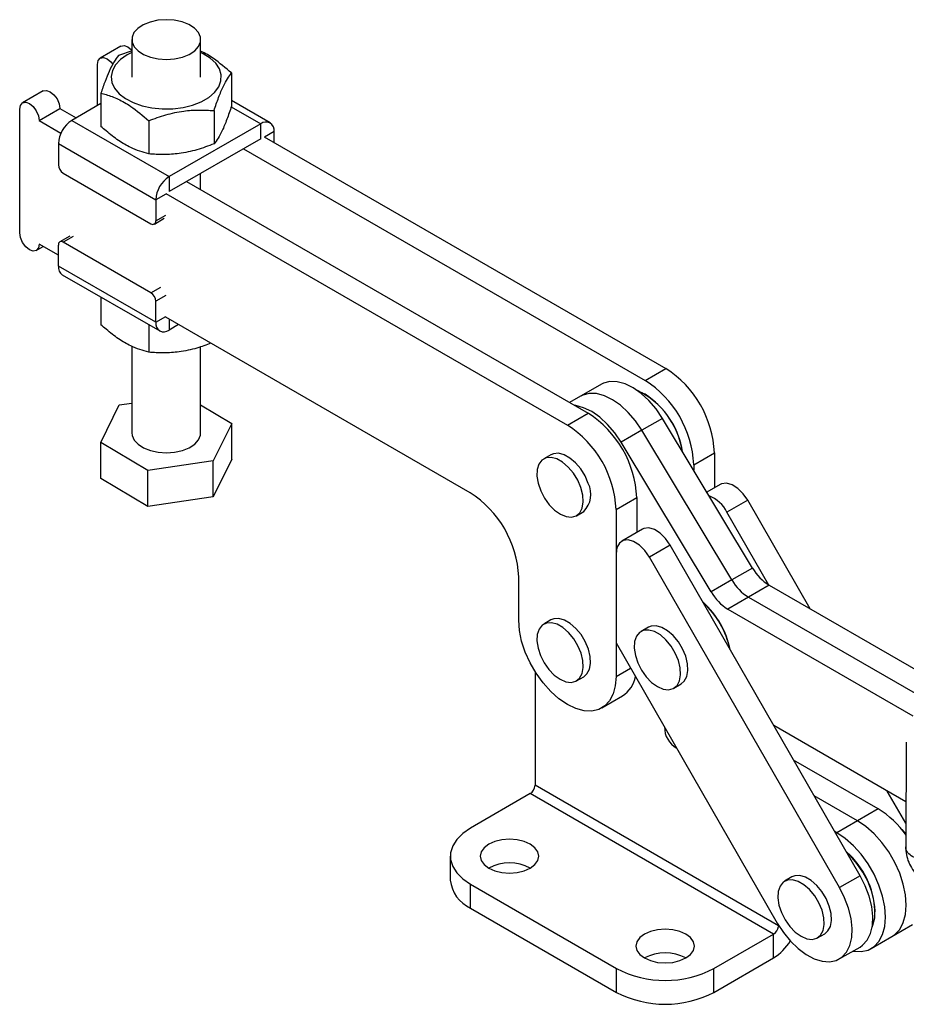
# Model space of a CAD drawing. Extents: x 46 to 629, y 29 to 396.
# Tile 11 of 12: x 365 to 526, y 203 to 382. Entities that reach past the tile are written whole.
import ezdxf

# ---------------------------------------------------------------- set-up
doc = ezdxf.new("R2010")
doc.units = 0
doc.header["$LTSCALE"] = 1.5
doc.layers.get('0').update_dxf_attribs({"linetype": 'CONTINUOUS'})

msp = doc.modelspace()

# ---------------------------------------------------------------- linework, layer by layer
at = {"color": 7, "linetype": 'CONTINUOUS'}
for p, q in [((385.453281, 378.390329), (385.453373, 371.551741)), ((397.953371, 371.551913), (397.953279, 378.390493)), ((383.470943, 377.184544), (379.714439, 375.01596)), ((385.517999, 376.365023), (383.028112, 375.490262)), ((379.196678, 366.371262), (379.196573, 373.871312)), ((403.554034, 372.315472), (403.554119, 366.289073)), ((369.373002, 369.045976), (365.616498, 366.877392)), ((379.852737, 368.64911), (379.852823, 362.622712)), ((379.852764, 366.750021), (374.556143, 363.692347)), ((410.569435, 363.250545), (403.554105, 367.300283)), ((365.098935, 343.277699), (365.098632, 365.732744)), ((368.634166, 363.691788), (372.390671, 365.860372)), ((372.390671, 365.860372), (375.351223, 364.151335)), ((400.378665, 365.474316), (400.378744, 359.447921)), ((368.634166, 363.691788), (372.592723, 361.406634)), ((374.556143, 363.692347), (392.233816, 353.487567)), ((388.528014, 363.641135), (388.528099, 357.614737)), ((408.850825, 363.080362), (392.233816, 353.487567)), ((408.850858, 360.375552), (408.850825, 363.080362)), ((411.28157, 359.68672), (411.281544, 361.67668)), ((408.850858, 360.375552), (392.233849, 350.782757)), ((409.469576, 360.73273), (482.389966, 318.638012)), ((372.125503, 359.482266), (389.803176, 349.277482)), ((372.125503, 359.482266), (372.125556, 355.6547)), ((405.713071, 358.564146), (478.633461, 316.469428)), ((373.009454, 354.123777), (388.919356, 344.939475)), ((392.233816, 353.487567), (392.233849, 350.782757)), ((395.371635, 352.594162), (468.292025, 310.499444)), ((397.953655, 351.10364), (397.953609, 354.084704)), ((389.803176, 349.277482), (389.803228, 345.44992)), ((391.61513, 350.425578), (464.53552, 308.33086)), ((389.544289, 344.877598), (391.35625, 345.923621)), ((374.196648, 342.677264), (372.384687, 341.631241)), ((368.116603, 340.092097), (369.366947, 340.813905)), ((372.125782, 339.221313), (368.634469, 341.236741)), ((372.125806, 337.231353), (372.125753, 341.058919)), ((388.919527, 332.385062), (373.009626, 341.569364)), ((389.803479, 327.026572), (372.125806, 337.231353)), ((372.837915, 335.657489), (390.515587, 325.452707)), ((379.853244, 331.607753), (379.85331, 326.592567)), ((389.803479, 327.026572), (389.803426, 330.854139)), ((446.858157, 296.080589), (391.61544, 327.970527)), ((388.528521, 326.599781), (388.528587, 321.584594)), ((393.958188, 326.61813), (392.234198, 325.622891)), ((385.454038, 322.679153), (385.454255, 306.942442)), ((397.954254, 306.942613), (397.954043, 322.582357)), ((478.633461, 316.469428), (482.389966, 318.638012)), ((470.726098, 315.76964), (464.94439, 312.431931)), ((478.634732, 313.968038), (478.502171, 314.044587)), ((379.808007, 305.210574), (383.158039, 312.023915)), ((383.158039, 312.023915), (385.454182, 312.358204)), ((397.954183, 312.031655), (403.600502, 308.67448)), ((464.53552, 308.33086), (468.292025, 310.499444)), ((481.795928, 309.579736), (478.039423, 307.411151)), ((498.160969, 282.387786), (481.795928, 309.579736)), ((403.600502, 308.67448), (400.25047, 301.86114)), ((403.600594, 302.1421), (403.600502, 308.67448)), ((478.039423, 307.411151), (474.282918, 305.242567)), ((494.404464, 280.219202), (478.039423, 307.411151)), ((388.354219, 300.129188), (379.808007, 305.210574)), ((379.808093, 298.678198), (379.808007, 305.210574)), ((490.647959, 278.050617), (474.282918, 305.242567)), ((461.559343, 302.97351), (460.233518, 302.208127)), ((487.472435, 301.160195), (491.22894, 303.328779)), ((491.22894, 303.328779), (491.229026, 296.993054)), ((400.25047, 301.86114), (388.354219, 300.129188)), ((400.250555, 295.328763), (400.25047, 301.86114)), ((403.600594, 302.1421), (400.250555, 295.328763)), ((487.472435, 301.160195), (487.472449, 300.147695)), ((388.354304, 293.596812), (388.354219, 300.129188)), ((388.354304, 293.596812), (379.808093, 298.678198)), ((492.265217, 297.591234), (489.850102, 296.197018)), ((400.250555, 295.328763), (388.354304, 293.596812)), ((473.374494, 293.021627), (477.130999, 295.190211)), ((477.130999, 295.190211), (477.131085, 288.854486)), ((497.273484, 294.689974), (493.516979, 292.52139)), ((508.604258, 274.97539), (497.273484, 294.689974)), ((466.186159, 291.896734), (467.511984, 292.662117)), ((473.374494, 293.021627), (473.374907, 262.707312)), ((501.11621, 279.299376), (493.516979, 292.52139)), ((478.167276, 289.452666), (474.410772, 287.284082)), ((483.175543, 286.551406), (479.419038, 284.382822)), ((517.688421, 226.501939), (483.175543, 286.551406)), ((473.375035, 284.994918), (473.374824, 268.828451)), ((513.931916, 224.333355), (479.419038, 284.382822)), ((498.160969, 282.387786), (494.404464, 280.219202)), ((455.697237, 272.912092), (455.69713, 280.771359)), ((494.404464, 280.219202), (490.647959, 278.050617)), ((501.185824, 279.25855), (497.429319, 277.089966)), ((501.185824, 279.25855), (533.152163, 260.802242)), ((497.429319, 277.089966), (493.672814, 274.921382)), ((497.429319, 277.089966), (529.652477, 258.48538)), ((493.672814, 274.921382), (527.266627, 255.525423)), ((461.559752, 272.965399), (460.233926, 272.200016)), ((479.23574, 271.639729), (477.909914, 270.874347)), ((473.374824, 268.828451), (502.643805, 217.902917)), ((458.657802, 263.58076), (458.657802, 242.938645)), ((466.186568, 261.888622), (467.512393, 262.654005)), ((483.862555, 260.562954), (485.188381, 261.328336)), ((470.785564, 256.984091), (474.542069, 259.152675)), ((526.004395, 239.923379), (502.013531, 253.774911)), ((520.971588, 238.647056), (505.611935, 247.513996)), ((502.883197, 217.407868), (458.657802, 242.938645)), ((525.982594, 236.033985), (522.62619, 241.873843)), ((457.773919, 241.407714), (446.946116, 235.156956)), ((501.968093, 215.89496), (457.773919, 241.407714)), ((517.215083, 236.478472), (509.342424, 241.023262)), ((520.971588, 238.647056), (517.215083, 236.478472)), ((517.215083, 236.478472), (513.458578, 234.309888)), ((513.458578, 234.309888), (513.072912, 234.532529)), ((443.284951, 230.054405), (443.284951, 225.716531)), ((505.311539, 226.273834), (503.985714, 225.508451)), ((517.688421, 226.501939), (513.931916, 224.333355)), ((446.946117, 224.951855), (473.46262, 209.644203)), ((446.946117, 220.61398), (446.946117, 224.951855)), ((446.946117, 220.61398), (473.46262, 205.306329)), ((520.397065, 219.944549), (520.397063, 220.097626)), ((502.883197, 217.407868), (502.842459, 217.271018)), ((502.883197, 217.407868), (502.894525, 217.479171)), ((523.464575, 215.446102), (527.22108, 217.614686)), ((491.14029, 209.644202), (501.968093, 215.89496)), ((501.968093, 211.557086), (501.968093, 215.89496)), ((509.938357, 215.197055), (511.264182, 215.962438)), ((519.70807, 213.277518), (523.464575, 215.446102)), ((513.912404, 211.375087), (517.668908, 213.543671)), ((491.14029, 205.306328), (501.968093, 211.557086)), ((473.46262, 205.306329), (473.46262, 209.644203)), ((491.14029, 205.306328), (491.14029, 209.644202))]:
    msp.add_line(p, q, dxfattribs=at)
at = {"color": 8, "linetype": 'CONTINUOUS'}
for p, q in [((403.5102, 366.16334), (408.850825, 363.080362)), ((411.281544, 361.67668), (409.557987, 360.681692)), ((391.615137, 350.323505), (389.803176, 349.277482)), ((389.803228, 345.44992), (391.61519, 346.495943)), ((374.821587, 342.615387), (373.009626, 341.569364)), ((388.919527, 332.385062), (390.731489, 333.431085)), ((391.615387, 331.900162), (389.803426, 330.854139)), ((389.803479, 327.026572), (391.61544, 328.072595)), ((392.234165, 327.613355), (392.234198, 325.622891)), ((473.374907, 262.707312), (476.016451, 264.232243))]:
    msp.add_line(p, q, dxfattribs=at)
at = {"color": 7, "linetype": 'CONTINUOUS', "flags": 128}
for points in [[(393.23157, 374.89196), (394.637477, 375.204768), (395.87286, 375.702717), (396.865923, 376.356855), (397.558946, 377.129191), (397.911664, 377.974811), (397.903576, 378.844585), (397.535148, 379.687969), (396.827788, 380.455948), (395.822618, 381.103874), (394.578041, 381.594114), (393.166395, 381.898157), (391.669719, 381.998346), (390.17499, 381.888862), (388.769083, 381.576054), (387.5337, 381.078105), (386.540637, 380.423967), (385.847614, 379.651631), (385.494896, 378.806011), (385.502983, 377.936237), (385.871412, 377.092853), (386.578772, 376.324874), (387.583942, 375.676948), (388.828519, 375.186708), (390.240165, 374.882658), (391.736841, 374.782469), (393.23157, 374.89196)], [(385.453312, 376.058123), (384.632306, 375.633741), (383.421882, 374.787441), (382.510769, 373.824203), (381.931907, 372.778831), (381.706204, 371.689117), (381.841828, 370.594439), (382.333875, 369.53436), (383.164557, 368.547201), (384.30386, 367.668637), (385.710596, 366.930419), (387.333927, 366.359233), (389.115186, 365.975718), (390.989981, 365.793745), (392.890565, 365.819877), (394.748235, 366.05318), (396.49586, 366.48522), (398.070272, 367.100378), (399.414567, 367.876423), (400.48016, 368.785308), (401.228537, 369.794179), (401.632654, 370.866577), (401.677894, 371.963746), (401.362634, 373.04602), (400.698256, 374.074296), (399.708785, 375.011402), (398.429977, 375.823471), (397.953311, 376.058295)], [(383.470943, 377.184544), (384.044318, 377.295922), (384.720815, 377.060789), (385.397311, 376.514879), (385.453307, 376.454454)], [(379.196573, 373.871312), (379.33112, 374.574837), (379.71432, 375.015888), (380.287814, 375.127338), (380.96431, 374.892206), (381.640807, 374.346295), (382.00645, 373.898165)], [(369.373002, 369.045976), (369.946377, 369.157354), (370.622874, 368.922221), (371.29937, 368.376311), (371.872884, 367.60273), (372.256091, 366.719253), (372.390671, 365.860372)], [(365.098632, 365.732744), (365.233179, 366.436269), (365.616379, 366.87732), (366.189873, 366.98877), (366.866369, 366.753637), (367.542866, 366.207727), (368.116379, 365.434146), (368.499586, 364.550669), (368.634166, 363.691788)], [(368.634469, 341.236741), (368.499915, 340.533224), (368.116721, 340.092167), (367.543221, 339.980723), (366.866731, 340.215851), (366.190235, 340.76176), (365.616722, 341.535341), (365.233508, 342.418822), (365.098935, 343.277699)], [(481.795928, 309.579736), (480.637621, 311.289809), (479.333326, 312.820647), (477.927459, 314.120123), (476.467896, 315.143987), (475.00434, 315.857365), (473.586631, 316.23597), (472.263045, 316.266905), (471.078659, 315.949118), (470.726098, 315.76964)], [(478.039423, 307.411151), (476.881116, 309.121225), (475.576821, 310.652063), (474.170954, 311.951539), (472.711391, 312.975403), (471.247835, 313.688781), (469.830126, 314.067386), (468.50654, 314.098321), (467.322155, 313.780534), (466.969593, 313.601056)], [(478.039423, 307.411151), (476.881116, 309.121225), (475.576821, 310.652063), (474.170954, 311.951539), (472.711391, 312.975403), (471.247835, 313.688781), (469.830126, 314.067386), (468.50654, 314.098321), (467.322155, 313.780534), (466.969593, 313.601056)], [(474.282918, 305.242567), (473.124611, 306.95264), (471.820316, 308.483479), (470.414449, 309.782955), (468.954886, 310.806818), (467.49133, 311.520197), (466.073621, 311.898801), (465.810539, 311.931929)], [(385.454255, 306.942442), (385.503958, 306.488349), (385.872386, 305.644967), (386.579746, 304.876992), (387.584917, 304.229062), (388.829494, 303.738826), (390.24114, 303.434778), (391.737815, 303.334589), (393.232538, 303.444081), (394.638452, 303.756885), (395.873835, 304.25483), (396.866891, 304.908978), (397.559921, 305.681304), (397.912639, 306.526929), (397.954254, 306.942613)], [(466.99251, 297.001533), (466.414352, 298.354591), (465.634842, 299.625831), (464.70296, 300.735374), (463.67726, 301.6135), (462.622191, 302.205043), (461.604045, 302.472826), (460.686797, 302.400025), (459.92808, 301.991217), (459.37557, 301.272082), (459.063979, 300.287816), (459.012889, 299.100257), (459.225509, 297.784025), (459.688479, 296.421825), (460.372708, 295.099245), (461.235204, 293.899396), (462.221774, 292.897663), (463.270428, 292.156986), (464.315275, 291.72391), (465.290663, 291.625644), (466.135306, 291.868364), (466.79613, 292.436814), (467.231615, 293.295283), (467.414396, 294.38983), (467.332989, 295.651676), (466.99251, 297.001533)], [(468.318336, 297.766915), (467.740177, 299.119973), (466.960668, 300.391213), (466.028785, 301.500757), (465.003086, 302.378883), (463.948016, 302.970426), (462.92987, 303.238209), (462.012622, 303.165408), (461.559343, 302.97351)], [(497.273484, 294.689974), (496.44091, 295.888405), (495.463599, 296.859918), (494.425954, 297.520611), (493.417593, 297.813423), (492.525601, 297.713065), (492.265217, 297.591234)], [(483.175543, 286.551406), (482.342969, 287.749837), (481.365658, 288.72135), (480.328013, 289.382043), (479.319652, 289.674855), (478.42766, 289.574497), (478.167276, 289.452666)], [(479.419038, 284.382822), (478.586465, 285.581253), (477.609153, 286.552766), (476.571509, 287.213459), (475.563147, 287.506271), (474.671155, 287.405913), (473.972569, 286.921053), (473.527723, 286.093567), (473.375035, 284.994918)], [(473.374907, 262.707312), (473.24065, 261.012429), (472.841908, 259.524079), (472.190797, 258.287482), (471.307102, 257.340214), (470.217672, 256.711055), (468.95561, 256.419124), (467.559263, 256.473289), (466.071057, 256.871906), (464.536212, 257.602861), (463.001362, 258.643947), (461.513143, 259.96353), (460.116775, 261.521514), (458.854685, 263.270562), (457.765222, 265.157529), (456.881486, 267.125081), (456.230332, 269.113435), (455.831544, 271.062175), (455.697237, 272.912092)], [(463.210247, 262.18335), (464.257106, 261.731727), (465.238186, 261.613915), (466.091844, 261.837314), (466.764441, 262.387889), (467.213714, 263.231044), (467.411435, 264.313802), (467.345181, 265.568128), (467.019112, 266.915208), (466.453719, 268.270401), (465.684526, 269.548555), (464.759866, 270.669359), (463.737837, 271.562387), (462.682657, 272.171529), (461.660628, 272.45851), (460.735968, 272.405297), (459.966775, 272.015235), (459.401381, 271.31283), (459.075313, 270.342221), (459.009058, 269.164391), (459.20678, 267.853349), (459.656052, 266.491475), (460.32865, 265.164336), (461.182307, 263.955324), (462.163388, 262.940405), (463.210247, 262.18335)], [(467.512393, 262.654005), (468.090267, 263.153272), (468.53954, 263.996427), (468.737261, 265.079184), (468.671006, 266.333511), (468.344938, 267.680591), (467.779544, 269.035784), (467.010352, 270.313937), (466.085691, 271.434742), (465.063662, 272.32777), (464.008483, 272.936912), (462.986454, 273.223893), (462.061793, 273.170679), (461.559752, 272.965399)], [(485.188381, 261.328336), (485.766254, 261.827604), (486.215528, 262.670759), (486.413249, 263.753515), (486.346993, 265.007843), (486.020925, 266.354923), (485.455532, 267.710115), (484.686339, 268.988268), (483.761678, 270.109073), (482.73965, 271.002101), (481.684471, 271.611243), (480.662442, 271.898224), (479.737781, 271.84501), (479.23574, 271.639729)], [(480.886235, 260.857681), (481.933094, 260.406058), (482.914174, 260.288246), (483.767833, 260.511644), (484.440429, 261.062221), (484.889703, 261.905376), (485.087423, 262.988132), (485.021168, 264.24246), (484.695099, 265.58954), (484.129707, 266.944732), (483.360514, 268.222886), (482.435853, 269.34369), (481.413824, 270.236718), (480.358645, 270.84586), (479.336616, 271.132841), (478.411956, 271.079628), (477.642763, 270.689565), (477.07737, 269.987162), (476.751302, 269.016552), (476.685046, 267.838721), (476.882767, 266.527681), (477.332041, 265.165806), (478.004637, 263.838666), (478.858295, 262.629655), (479.839376, 261.614736), (480.886235, 260.857681)], [(523.464575, 215.446102), (523.986024, 215.802152), (524.869738, 216.749394), (525.520871, 217.985965), (525.919636, 219.474296), (526.053916, 221.169163), (525.919636, 223.019066), (525.520871, 224.967801), (524.869738, 226.956154), (523.986024, 228.92371), (522.896577, 230.810687), (521.6345, 232.559751), (520.238142, 234.117755), (518.74993, 235.43736), (517.215083, 236.478472)], [(523.464575, 215.446102), (523.986024, 215.802152), (524.869738, 216.749394), (525.520871, 217.985965), (525.919636, 219.474296), (526.053916, 221.169163), (525.919636, 223.019066), (525.520871, 224.967801), (524.869738, 226.956154), (523.986024, 228.92371), (522.896577, 230.810687), (521.6345, 232.559751), (520.238142, 234.117755), (518.74993, 235.43736), (517.215083, 236.478472)], [(446.946116, 235.156956), (445.54555, 234.193388), (444.456103, 233.104059), (443.710878, 231.922068), (443.332517, 230.683329), (443.332517, 229.425481), (443.710878, 228.186742), (444.456103, 227.00475), (445.54555, 225.915422), (446.946117, 224.951855)], [(516.358588, 212.787239), (516.481637, 212.766737), (517.877995, 212.712539), (519.140072, 213.004439), (520.229519, 213.633568), (521.113233, 214.58081), (521.764366, 215.817381), (522.163131, 217.305712), (522.297411, 219.000578), (522.163131, 220.850482), (521.764366, 222.799216), (521.113233, 224.78757), (520.229519, 226.755126), (519.140072, 228.642103), (517.877995, 230.391167), (516.481637, 231.949171), (514.993425, 233.268776), (513.458578, 234.309888)], [(525.256417, 234.893958), (525.946058, 234.078524), (526.007892, 233.999634)], [(457.773689, 227.885821), (458.617944, 228.520985), (459.148664, 229.260648), (459.329684, 230.054405), (459.148664, 230.848162), (458.617943, 231.587826), (457.773687, 232.222989), (456.673434, 232.710367), (455.39216, 233.016746), (454.017184, 233.121246), (452.642206, 233.016746), (451.360934, 232.710368), (450.260679, 232.222989), (449.416423, 231.587826), (448.885702, 230.848162), (448.704683, 230.054405), (448.885702, 229.260648), (449.416423, 228.520984), (450.260677, 227.885821), (451.360932, 227.398443), (452.642206, 227.092064), (454.017183, 226.987564), (455.39216, 227.092064), (456.673433, 227.398443), (457.773689, 227.885821)], [(526.036413, 233.894612), (525.881503, 234.094124), (525.867624, 234.111693)], [(519.879936, 217.177869), (520.021728, 217.536283), (520.330921, 218.868512), (520.38694, 220.387168), (520.187757, 222.037362), (519.740575, 223.75945), (519.06155, 225.491196), (518.175228, 227.170006), (517.113641, 228.735205), (515.915163, 230.130221), (515.215881, 230.803947)], [(506.962035, 215.491784), (508.008894, 215.040161), (508.989974, 214.922349), (509.843632, 215.145749), (510.51623, 215.696323), (510.965502, 216.539479), (511.163223, 217.622236), (511.096967, 218.876563), (510.770899, 220.223643), (510.205505, 221.578837), (509.436315, 222.856989), (508.511653, 223.977793), (507.489625, 224.870821), (506.434446, 225.479963), (505.412417, 225.766944), (504.487755, 225.713732), (503.718562, 225.323669), (503.153169, 224.621265), (502.8271, 223.650656), (502.760847, 222.472825), (502.958569, 221.161783), (503.407841, 219.799909), (504.080439, 218.472769), (504.934093, 217.263759), (505.915177, 216.248838), (506.962035, 215.491784)], [(511.264182, 215.962438), (511.842055, 216.461706), (512.291327, 217.304862), (512.489049, 218.387619), (512.422792, 219.641946), (512.096724, 220.989026), (511.531331, 222.344219), (510.762141, 223.622372), (509.837478, 224.743176), (508.81545, 225.636204), (507.760271, 226.245346), (506.738243, 226.532326), (505.813581, 226.479115), (505.311539, 226.273834)], [(517.668908, 213.543671), (518.147097, 213.871239), (518.980811, 214.785198), (519.578315, 215.988665), (519.919257, 217.440659), (519.992029, 219.091735), (519.794153, 220.885665), (519.332369, 222.76136), (518.622398, 224.654946), (517.688421, 226.501939)], [(502.643805, 217.902917), (503.769982, 216.165416), (505.050011, 214.596572), (506.440301, 213.249815), (507.893508, 212.171001), (509.360146, 211.396871), (510.790264, 210.95379), (512.13517, 210.85684), (513.349058, 211.109328), (514.390593, 211.702656), (515.224307, 212.616614), (515.821811, 213.820081), (516.162752, 215.272075), (516.235525, 216.923151), (516.037649, 218.717081), (515.575864, 220.592776), (514.865894, 222.486362), (513.931916, 224.333355)], [(486.05796, 211.557659), (486.902215, 212.192823), (487.432935, 212.932486), (487.613955, 213.726243), (487.432935, 214.52), (486.902214, 215.259664), (486.05796, 215.894826), (484.957705, 216.382205), (483.676431, 216.688584), (482.301455, 216.793084), (480.926477, 216.688584), (479.645206, 216.382205), (478.54495, 215.894827), (477.700695, 215.259663), (477.169973, 214.52), (476.988954, 213.726243), (477.169973, 212.932486), (477.700694, 212.192822), (478.54495, 211.557658), (479.645203, 211.070281), (480.926477, 210.763902), (482.301454, 210.659402), (483.676431, 210.763902), (484.957705, 211.070281), (486.05796, 211.557659)]]:
    msp.add_lwpolyline(points, dxfattribs=at)
at = {"color": 7, "linetype": 'CONTINUOUS'}
for centre, radius, start, end in [((377.402754, 359.242199), 5.282709, 122.60568954, 177.39536335), ((409.79969, 361.91704), 1.501221, 350.78674311, 129.20243819), ((374.044589, 355.742052), 1.92102, 182.60624661, 237.39486268), ((395.080387, 349.037442), 5.282668, 122.60546302, 177.39563468), ((389.264387, 345.362496), 0.545887, 230.79805717, 9.21565198), ((372.664595, 341.146342), 0.545888, 50.79818271, 189.21552644), ((373.810287, 337.045479), 1.694705, 173.7031621, 234.98641823), ((387.884393, 330.766787), 1.92102, 2.60624661, 57.39486268), ((391.285332, 326.786213), 1.50122, 170.78677988, 309.20246863), ((472.11984, 302.502167), 19.12697, 2.47692841, 57.52410463), ((468.363335, 300.333583), 19.12697, 2.47692841, 57.52410463), ((470.774264, 301.307302), 14.819671, 8.71786847, 64.14070857), ((470.283507, 301.074417), 15.361914, 9.10359907, 57.06878575), ((458.021899, 294.363599), 19.12697, 2.47692841, 57.52410463), ((454.265394, 292.195015), 19.12697, 2.47692841, 57.52410463), ((464.488777, 295.755746), 4.325543, 314.34039201, 27.7071126), ((436.588109, 279.94479), 19.126889, 2.47680798, 57.52422736), ((487.915901, 289.695606), 6.273526, 26.77126965, 68.04979439), ((505.896917, 286.839094), 8.925191, 209.91636831, 238.14022422), ((502.140412, 284.67051), 8.925191, 209.91636831, 238.14022422), ((498.383907, 282.501926), 8.925191, 209.91636831, 238.14022422), ((478.145881, 264.137734), 16.298644, 12.21580281, 47.55967404), ((478.54633, 264.370572), 15.884304, 11.42006411, 47.96119928), ((471.725348, 263.585386), 5.251937, 302.43350311, 350.22009193), ((486.557991, 253.477372), 4.386122, 179.41773173, 240.35774396), ((456.738782, 243.025971), 1.921006, 302.60548182, 357.39453344), ((512.007952, 224.046379), 17.132616, 35.01134013, 58.45343515), ((505.137893, 219.358198), 15.277075, 2.77426826, 48.50998188), ((454.017183, 220.753061), 8.060891, 62.22889645, 117.77108905), ((449.533275, 226.33506), 6.278865, 185.65336075, 245.6667955), ((500.908387, 217.534133), 1.951887, 302.88219617, 352.25291122), ((497.022372, 219.503309), 9.359628, 301.89809273, 328.65212856), ((482.301454, 204.424895), 8.060894, 62.22890947, 117.77107604), ((482.301456, 226.609372), 19.12961, 242.48053364, 297.51946328), ((482.301456, 222.271498), 19.12961, 242.48053364, 297.51946328)]:
    msp.add_arc(centre, radius, start, end, dxfattribs=at)
for points, knots in [([(403.554034, 372.315472), (402.470291, 373.232232), (400.668808, 374.756142), (398.754628, 375.937348), (397.990665, 376.229345), (397.95331, 376.243623)], [0, 0, 0, 0, 0.5895090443, 0.9799284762, 1, 1, 1, 1]), ([(383.028112, 375.490262), (382.75251, 375.120311), (382.19533, 374.372388), (381.369799, 372.759359), (380.58064, 370.816215), (380.096849, 369.375878), (379.852737, 368.64911)], [0, 0, 0, 0, 0.2646051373, 0.5349479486, 0.7653430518, 1, 1, 1, 1]), ([(400.378665, 365.474316), (400.654262, 366.291894), (401.211433, 367.944779), (402.036959, 369.888859), (402.826114, 371.346083), (403.309916, 371.990374), (403.554034, 372.315472)], [0, 0, 0, 0, 0.2646048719, 0.5349476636, 0.7653430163, 1, 1, 1, 1]), ([(379.852737, 368.64911), (380.167558, 368.567221), (381.194012, 368.300227), (382.993747, 367.615224), (385.619021, 366.140015), (387.442255, 364.573822), (388.528014, 363.641135)], [0, 0, 0, 0, 0.1113118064, 0.3629256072, 0.6206142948, 1, 1, 1, 1]), ([(388.528014, 363.641135), (389.556565, 364.024056), (391.63597, 364.7982), (394.716887, 365.440318), (397.662046, 365.65294), (399.46761, 365.53422), (400.378665, 365.474316)], [0, 0, 0, 0, 0.2646050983, 0.5349477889, 0.7653431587, 1, 1, 1, 1]), ([(403.554119, 366.289073), (403.278522, 365.471497), (402.721351, 363.818616), (401.895825, 361.874527), (401.106673, 360.417314), (400.622865, 359.77302), (400.378744, 359.447921)], [0, 0, 0, 0, 0.2646049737, 0.5349478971, 0.7653433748, 1, 1, 1, 1]), ([(388.528099, 357.614737), (387.442346, 357.935571), (385.637523, 358.468887), (383.013067, 360.016795), (381.212283, 361.40678), (380.167641, 362.341131), (379.852823, 362.622712)], [0, 0, 0, 0, 0.3793846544, 0.6306426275, 0.8886888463, 1, 1, 1, 1]), ([(400.378744, 359.447921), (399.350196, 359.065001), (397.270794, 358.290857), (394.189878, 357.648734), (391.244719, 357.436114), (389.439154, 357.554833), (388.528099, 357.614737)], [0, 0, 0, 0, 0.2646047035, 0.534947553, 0.76534304, 1, 1, 1, 1]), ([(388.528587, 321.584594), (387.442836, 321.905427), (385.638015, 322.43874), (383.013559, 323.986646), (381.212772, 325.376631), (380.168128, 326.310986), (379.85331, 326.592567)], [0, 0, 0, 0, 0.379383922, 0.6306418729, 0.8886888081, 1, 1, 1, 1]), ([(399.82993, 323.228552), (398.98296, 322.915394), (397.084572, 322.213485), (394.189926, 321.620522), (391.245311, 321.405511), (389.439677, 321.524536), (388.528587, 321.584594)], [0, 0, 0, 0, 0.2284744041, 0.5120993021, 0.7538142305, 1, 1, 1, 1]), ([(526.061866, 250.770149), (526.05862, 249.981375), (526.032532, 243.641145), (525.993059, 237.29298), (525.958497, 231.734577)], [0, 0, 0, 0, 0.1244078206, 1, 1, 1, 1]), ([(525.997361, 231.73776), (525.99026, 231.492885), (525.969515, 230.777502), (526.231688, 229.603145), (526.769621, 228.253893), (527.586292, 227.061403), (528.392114, 226.21462), (528.943418, 225.859831), (529.105802, 225.75533)], [0, 0, 0, 0, 0.1042831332, 0.3046552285, 0.5072010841, 0.7207846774, 0.9177588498, 1, 1, 1, 1])]:
    msp.add_open_spline(points, degree=3, knots=knots, dxfattribs=at)
at = {"color": 8, "linetype": 'CONTINUOUS'}
msp.add_open_spline([(528.336824, 229.509769), (528.332045, 229.511312), (527.799958, 229.683154), (526.908941, 230.088914), (526.202821, 230.813947), (525.932289, 231.375049), (525.985478, 231.678323), (525.995111, 231.733246)], degree=3, knots=[0, 0, 0, 0, 0.0031704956, 0.3529875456, 0.6846281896, 0.9428862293, 1, 1, 1, 1], dxfattribs=at)

doc.saveas('drawing.dxf')
